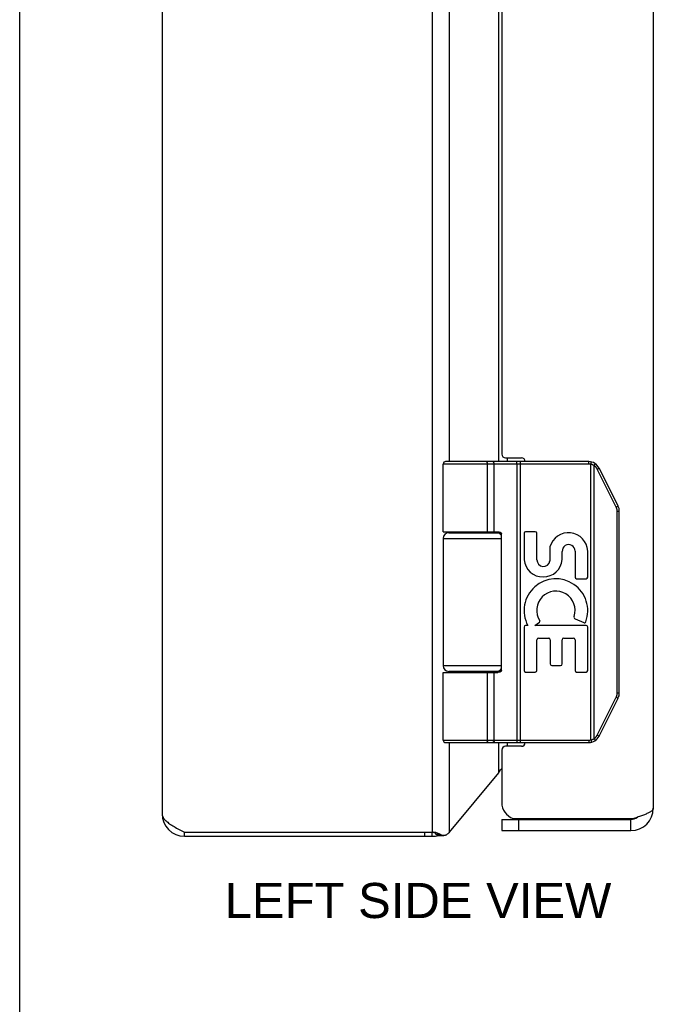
# Model space of a CAD drawing. Header units: inches. Extents: x 0 to 42.5, y 0 to 27.5.
# Tile 2 of 8: x 0 to 3.4, y 7.8 to 13. Entities that reach past the tile are written whole.
import ezdxf

# ---------------------------------------------------------------- set-up
doc = ezdxf.new("R2010")
doc.units = ezdxf.units.IN
doc.header["$LTSCALE"] = 2.3375
doc.header["$MEASUREMENT"] = 0
doc.layers.get('0').update_dxf_attribs({"linetype": 'CONTINUOUS'})
doc.layers.add('02___PRT_ALL_AXES', color=7, linetype='CONTINUOUS')
doc.layers.add('DIMENSIONS', color=7, linetype='CONTINUOUS')
doc.styles.get("Standard").update_dxf_attribs({"font": 'arial.ttf'})

msp = doc.modelspace()

# ---------------------------------------------------------------- linework, layer by layer
at = {"color": 7, "linetype": 'Continuous'}
for p, q in [((0, 0), (0, 27.5)), ((3.0406, 10.653), (2.2632, 10.653)), ((3.0406, 10.666), (2.2762, 10.666)), ((2.4937, 10.666), (2.4936, 10.666)), ((2.4938, 10.666), (2.4937, 10.666)), ((2.4939, 10.6659), (2.4938, 10.666)), ((2.5001, 10.291), (2.5001, 10.6532)), ((2.5001, 10.291), (2.5001, 10.6532)), ((2.5361, 10.291), (2.5361, 10.653)), ((2.6563, 10.6612), (2.6563, 10.6615)), ((2.6564, 10.6608), (2.6563, 10.6612)), ((2.6564, 10.6605), (2.6564, 10.6608)), ((2.6565, 10.6601), (2.6564, 10.6605)), ((2.6565, 10.6598), (2.6565, 10.6601)), ((2.6565, 10.6594), (2.6565, 10.6598)), ((2.6566, 10.659), (2.6565, 10.6594)), ((2.6566, 10.6586), (2.6566, 10.659)), ((2.6566, 10.6582), (2.6566, 10.6586)), ((2.6566, 10.6578), (2.6566, 10.6582)), ((2.6567, 10.6574), (2.6566, 10.6578)), ((2.6567, 10.657), (2.6567, 10.6574)), ((2.6567, 10.6566), (2.6567, 10.657)), ((2.6567, 10.6562), (2.6567, 10.6566)), ((2.6567, 10.6558), (2.6567, 10.6562)), ((2.6567, 10.6553), (2.6567, 10.6558)), ((2.6568, 10.6549), (2.6567, 10.6553)), ((2.6568, 10.6545), (2.6568, 10.6549)), ((2.6568, 10.654), (2.6568, 10.6545)), ((2.6568, 10.6536), (2.6568, 10.654)), ((2.6568, 10.6532), (2.6568, 10.6536)), ((2.6568, 10.6532), (2.6568, 9.1787)), ((2.676, 9.166), (2.676, 10.666)), ((3.0406, 10.653), (3.0406, 10.666)), ((3.0525, 10.6515), (3.0557, 10.6641)), ((3.0525, 9.1804), (3.0525, 10.6515)), ((3.0698, 10.6447), (3.0701, 10.645)), ((3.0698, 9.1873), (3.0698, 10.6447)), ((3.0701, 10.645), (3.0704, 10.6456)), ((3.0704, 10.6456), (3.0708, 10.6461)), ((3.0708, 10.6461), (3.0711, 10.6466)), ((3.0711, 10.6466), (3.0714, 10.6472)), ((3.0714, 10.6472), (3.0717, 10.6477)), ((3.0717, 10.6477), (3.072, 10.648)), ((3.072, 10.648), (3.0722, 10.6484)), ((3.0722, 10.6484), (3.0724, 10.6487)), ((3.0724, 10.6487), (3.0726, 10.649)), ((3.0726, 10.649), (3.0727, 10.6494)), ((3.0727, 10.6494), (3.0729, 10.6497)), ((3.0729, 10.6497), (3.0731, 10.65)), ((3.0731, 10.65), (3.0733, 10.6503)), ((3.0733, 10.6503), (3.0734, 10.6506)), ((3.0734, 10.6506), (3.0736, 10.6509)), ((3.0736, 10.6509), (3.0738, 10.6512)), ((3.0738, 10.6512), (3.0739, 10.6515)), ((3.0739, 10.6515), (3.074, 10.6518)), ((3.074, 10.6518), (3.0742, 10.652)), ((3.0742, 10.652), (3.0743, 10.6523)), ((3.0867, 10.6256), (3.0873, 10.6259)), ((3.1878, 10.4233), (3.0867, 10.6256)), ((3.0873, 10.6259), (3.088, 10.6263)), ((3.088, 10.6263), (3.0888, 10.6267)), ((3.0888, 10.6267), (3.0895, 10.6271)), ((3.0895, 10.6271), (3.0902, 10.6274)), ((3.0902, 10.6274), (3.0909, 10.6278)), ((3.0909, 10.6278), (3.0915, 10.6282)), ((3.0915, 10.6282), (3.092, 10.6284)), ((3.092, 10.6284), (3.0925, 10.6287)), ((3.0925, 10.6287), (3.0929, 10.6289)), ((3.0929, 10.6289), (3.0933, 10.6292)), ((3.0933, 10.6292), (3.0937, 10.6294)), ((3.0937, 10.6294), (3.094, 10.6295)), ((3.094, 10.6295), (3.0942, 10.6297)), ((3.0942, 10.6297), (3.0944, 10.6298)), ((3.0944, 10.6298), (3.0946, 10.63)), ((3.0946, 10.63), (3.0949, 10.6301)), ((3.0949, 10.6301), (3.095, 10.6302)), ((3.095, 10.6302), (3.0952, 10.6303)), ((3.1976, 10.4292), (3.0965, 10.6314)), ((3.1878, 10.4233), (3.1884, 10.4236)), ((3.1884, 10.4236), (3.1891, 10.424)), ((3.1891, 10.424), (3.1899, 10.4244)), ((3.1899, 10.4244), (3.1906, 10.4248)), ((3.1906, 10.4248), (3.1913, 10.4252)), ((3.1913, 10.4252), (3.192, 10.4256)), ((3.192, 10.4256), (3.1927, 10.4259)), ((3.1927, 10.4259), (3.1931, 10.4262)), ((3.1931, 10.4262), (3.1936, 10.4264)), ((3.1936, 10.4264), (3.194, 10.4267)), ((3.194, 10.4267), (3.1944, 10.4269)), ((3.1944, 10.4269), (3.1948, 10.4271)), ((3.1948, 10.4271), (3.1951, 10.4273)), ((3.1951, 10.4273), (3.1953, 10.4274)), ((3.1953, 10.4274), (3.1956, 10.4276)), ((3.1956, 10.4276), (3.1958, 10.4277)), ((3.1958, 10.4277), (3.196, 10.4278)), ((3.196, 10.4278), (3.1962, 10.428)), ((3.1962, 10.428), (3.1964, 10.4281)), ((3.193, 10.4012), (3.2042, 10.4012)), ((3.193, 9.4307), (3.193, 10.4012)), ((3.2042, 9.4307), (3.2042, 10.4012)), ((2.2632, 10.256), (2.5742, 10.256)), ((2.2932, 10.286), (2.5719, 10.286)), ((2.5742, 9.551), (2.5742, 10.281)), ((2.5742, 9.576), (2.2632, 9.576)), ((2.2632, 9.541), (2.5543, 9.541)), ((2.5719, 9.546), (2.2932, 9.546)), ((2.5001, 9.179), (2.5001, 9.541)), ((2.5001, 9.179), (2.5001, 9.541)), ((2.5361, 9.179), (2.5361, 9.541)), ((3.193, 9.4307), (3.2042, 9.4307)), ((3.0867, 9.2063), (3.1878, 9.4086)), ((3.0965, 9.2005), (3.1976, 9.4028)), ((3.1878, 9.4086), (3.1888, 9.4081)), ((3.1888, 9.4081), (3.1895, 9.4077)), ((3.1895, 9.4077), (3.1903, 9.4073)), ((3.1903, 9.4073), (3.191, 9.4069)), ((3.191, 9.4069), (3.1917, 9.4065)), ((3.1917, 9.4065), (3.1923, 9.4062)), ((3.1923, 9.4062), (3.1928, 9.4059)), ((3.1928, 9.4059), (3.1933, 9.4057)), ((3.1933, 9.4057), (3.1937, 9.4054)), ((3.1937, 9.4054), (3.1942, 9.4052)), ((3.1942, 9.4052), (3.1946, 9.4049)), ((3.1946, 9.4049), (3.1948, 9.4048)), ((3.1948, 9.4048), (3.1951, 9.4046)), ((3.1951, 9.4046), (3.1953, 9.4045)), ((3.1953, 9.4045), (3.1956, 9.4043)), ((3.1956, 9.4043), (3.1958, 9.4042)), ((3.1958, 9.4042), (3.196, 9.4041)), ((3.196, 9.4041), (3.1962, 9.404)), ((3.0867, 9.2063), (3.0876, 9.2058)), ((3.0876, 9.2058), (3.0884, 9.2054)), ((3.0884, 9.2054), (3.0891, 9.2051)), ((3.0891, 9.2051), (3.0898, 9.2047)), ((3.0898, 9.2047), (3.0905, 9.2043)), ((3.0905, 9.2043), (3.0912, 9.2039)), ((3.0912, 9.2039), (3.0917, 9.2037)), ((3.0917, 9.2037), (3.0922, 9.2034)), ((3.0922, 9.2034), (3.0925, 9.2032)), ((3.0925, 9.2032), (3.0929, 9.203)), ((3.0929, 9.203), (3.0933, 9.2027)), ((3.0933, 9.2027), (3.0937, 9.2025)), ((3.0937, 9.2025), (3.094, 9.2024)), ((3.094, 9.2024), (3.0942, 9.2022)), ((3.0942, 9.2022), (3.0944, 9.2021)), ((3.0944, 9.2021), (3.0946, 9.202)), ((3.0946, 9.202), (3.0949, 9.2018)), ((3.0949, 9.2018), (3.095, 9.2017)), ((2.2632, 9.179), (3.0406, 9.179)), ((2.2762, 9.166), (3.0406, 9.166)), ((2.4937, 9.166), (2.4936, 9.166)), ((2.4938, 9.166), (2.4937, 9.166)), ((2.4939, 9.166), (2.4938, 9.166)), ((2.494, 9.166), (2.4939, 9.166)), ((2.6565, 9.172), (2.6564, 9.1716)), ((2.6564, 9.1716), (2.6564, 9.1712)), ((2.6566, 9.1731), (2.6565, 9.1727)), ((2.6565, 9.1727), (2.6565, 9.1723)), ((2.6565, 9.1723), (2.6565, 9.172)), ((2.6567, 9.1747), (2.6566, 9.1743)), ((2.6566, 9.1743), (2.6566, 9.1739)), ((2.6566, 9.1739), (2.6566, 9.1735)), ((2.6566, 9.1735), (2.6566, 9.1731)), ((2.6568, 9.177), (2.6567, 9.1766)), ((2.6567, 9.1766), (2.6567, 9.1762)), ((2.6567, 9.1762), (2.6567, 9.1757)), ((2.6567, 9.1751), (2.6567, 9.1747)), ((2.6568, 9.1787), (2.6568, 9.1783)), ((2.6568, 9.1783), (2.6568, 9.1779)), ((2.6568, 9.1779), (2.6568, 9.1774)), ((2.6568, 9.1774), (2.6568, 9.177)), ((3.0406, 9.179), (3.0406, 9.166)), ((3.0525, 9.1804), (3.0557, 9.1678)), ((3.0698, 9.1873), (3.0702, 9.1867)), ((3.0702, 9.1867), (3.0705, 9.1862)), ((3.0705, 9.1862), (3.0709, 9.1856)), ((3.0709, 9.1856), (3.0712, 9.1851)), ((3.0712, 9.1851), (3.0715, 9.1846)), ((3.0715, 9.1846), (3.0719, 9.1841)), ((3.0719, 9.1841), (3.0721, 9.1837)), ((3.0721, 9.1837), (3.0723, 9.1834)), ((3.0723, 9.1834), (3.0725, 9.1831)), ((3.0725, 9.1831), (3.0726, 9.1827)), ((3.0726, 9.1827), (3.0728, 9.1824)), ((3.0728, 9.1824), (3.073, 9.1821)), ((3.0733, 9.1816), (3.0734, 9.1813)), ((3.0734, 9.1813), (3.0736, 9.181)), ((3.0736, 9.181), (3.0738, 9.1807)), ((3.0738, 9.1807), (3.0739, 9.1804)), ((3.0739, 9.1804), (3.074, 9.1802)), ((3.074, 9.1802), (3.0742, 9.1799)), ((2.5759, 8.756), (3.2659, 8.756)), ((2.5759, 8.756), (2.5759, 8.696)), ((2.6659, 8.756), (2.6659, 8.696)), ((3.2659, 8.696), (3.2659, 8.756)), ((0.8807, 8.666), (0.8807, 8.687)), ((0.8811, 8.666), (0.8811, 8.687)), ((2.1649, 8.666), (2.1649, 8.687)), ((2.2047, 8.666), (2.2047, 8.687)), ((2.2479, 8.6759), (2.2263, 8.6759)), ((2.2354, 8.6708), (2.266, 8.6708))]:
    msp.add_line(p, q, dxfattribs=at)
at = {"color": 3, "linetype": 'Continuous'}
for p, q in [((2.2047, 18.645), (2.2047, 8.687)), ((0.7607, 18.546), (0.7607, 8.786)), ((3.3859, 18.516), (3.3859, 8.816)), ((2.2967, 10.666), (2.2967, 16.666)), ((2.5596, 10.666), (2.5596, 16.666)), ((2.5759, 16.626), (2.5759, 10.706)), ((2.5959, 10.686), (2.6809, 10.686)), ((2.6056, 10.686), (2.6056, 10.666)), ((2.2967, 10.286), (2.2967, 10.291)), ((2.5596, 10.286), (2.5596, 10.2907)), ((2.2967, 9.541), (2.2967, 9.546)), ((2.5596, 9.5412), (2.5596, 9.546)), ((2.2967, 8.6869), (2.2967, 9.166)), ((2.5596, 9.0048), (2.5596, 9.166)), ((2.6056, 9.166), (2.6056, 9.146)), ((2.5759, 9.126), (2.5759, 8.846)), ((2.6809, 9.146), (2.5959, 9.146)), ((2.2967, 8.6869), (2.5596, 9.0048)), ((2.6363, 8.761), (3.2816, 8.761)), ((0.8807, 8.687), (2.2047, 8.687)), ((2.5759, 8.696), (3.2659, 8.696)), ((0.8807, 8.666), (2.2047, 8.666))]:
    msp.add_line(p, q, dxfattribs=at)
at = {"color": 7, "linetype": 'Continuous'}
for points in [[(2.5001, 10.6532), (2.5001, 10.6534), (2.5001, 10.6536), (2.5001, 10.6538), (2.5001, 10.654), (2.5001, 10.6543), (2.5001, 10.6545), (2.5001, 10.6547), (2.5001, 10.6549), (2.5001, 10.6551), (2.5, 10.6553), (2.5, 10.6555), (2.5, 10.6558), (2.5, 10.656), (2.4999, 10.6562), (2.4999, 10.6564), (2.4999, 10.6566), (2.4998, 10.6568), (2.4998, 10.657), (2.4998, 10.6572), (2.4997, 10.6574), (2.4997, 10.6576), (2.4997, 10.6578), (2.4996, 10.658), (2.4996, 10.6582), (2.4995, 10.6584), (2.4995, 10.6586), (2.4994, 10.6588), (2.4994, 10.659), (2.4993, 10.6592), (2.4993, 10.6594), (2.4992, 10.6596), (2.4992, 10.6598), (2.4991, 10.66), (2.4991, 10.6601), (2.499, 10.6603), (2.4989, 10.6605), (2.4989, 10.6607), (2.4988, 10.6608), (2.4987, 10.661), (2.4987, 10.6612), (2.4986, 10.6614), (2.4985, 10.6615), (2.4984, 10.6617), (2.4984, 10.6618), (2.4983, 10.662), (2.4982, 10.6622), (2.4981, 10.6623), (2.4981, 10.6625), (2.498, 10.6626), (2.4979, 10.6627), (2.4978, 10.6629), (2.4977, 10.663), (2.4977, 10.6632), (2.4976, 10.6633), (2.4975, 10.6634), (2.4974, 10.6636), (2.4973, 10.6637), (2.4972, 10.6638), (2.4971, 10.6639), (2.497, 10.664), (2.4969, 10.6641), (2.4968, 10.6643), (2.4967, 10.6644), (2.4966, 10.6645), (2.4965, 10.6646), (2.4964, 10.6647), (2.4963, 10.6648), (2.4962, 10.6648), (2.4961, 10.6649), (2.496, 10.665), (2.4959, 10.6651), (2.4958, 10.6652), (2.4957, 10.6652), (2.4956, 10.6653), (2.4955, 10.6654), (2.4954, 10.6654), (2.4953, 10.6655), (2.4952, 10.6656), (2.4951, 10.6656), (2.495, 10.6657), (2.4949, 10.6657), (2.4948, 10.6657), (2.4947, 10.6658), (2.4946, 10.6658), (2.4945, 10.6658), (2.4944, 10.6659), (2.4942, 10.6659), (2.4941, 10.6659), (2.494, 10.6659), (2.4939, 10.6659)], [(2.5001, 10.6532), (2.5001, 10.6534), (2.5001, 10.6536), (2.5001, 10.6538), (2.5001, 10.654), (2.5001, 10.6543), (2.5001, 10.6545), (2.5001, 10.6547), (2.5, 10.6549), (2.5, 10.6551), (2.5, 10.6553), (2.5, 10.6555), (2.5, 10.6558), (2.4999, 10.656), (2.4999, 10.6562), (2.4999, 10.6564), (2.4998, 10.6566), (2.4998, 10.6568), (2.4998, 10.657), (2.4997, 10.6572), (2.4997, 10.6574), (2.4997, 10.6576), (2.4996, 10.6578), (2.4996, 10.658), (2.4995, 10.6582), (2.4995, 10.6584), (2.4995, 10.6586), (2.4994, 10.6588), (2.4994, 10.659), (2.4993, 10.6592), (2.4993, 10.6594), (2.4992, 10.6596), (2.4991, 10.6598), (2.4991, 10.66), (2.499, 10.6601), (2.499, 10.6603), (2.4989, 10.6605), (2.4988, 10.6607), (2.4988, 10.6608), (2.4987, 10.661), (2.4986, 10.6612), (2.4986, 10.6614), (2.4985, 10.6615), (2.4984, 10.6617), (2.4983, 10.6618), (2.4983, 10.662), (2.4982, 10.6622), (2.4981, 10.6623), (2.498, 10.6625), (2.498, 10.6626), (2.4979, 10.6627), (2.4978, 10.6629), (2.4977, 10.663), (2.4976, 10.6632), (2.4975, 10.6633), (2.4974, 10.6634), (2.4974, 10.6636), (2.4973, 10.6637), (2.4972, 10.6638), (2.4971, 10.6639), (2.497, 10.664), (2.4969, 10.6641), (2.4968, 10.6643), (2.4967, 10.6644), (2.4966, 10.6645), (2.4965, 10.6646), (2.4964, 10.6647), (2.4963, 10.6648), (2.4962, 10.6648), (2.4961, 10.6649), (2.496, 10.665), (2.4959, 10.6651), (2.4958, 10.6652), (2.4957, 10.6652), (2.4956, 10.6653), (2.4955, 10.6654), (2.4954, 10.6654), (2.4953, 10.6655), (2.4952, 10.6656), (2.4951, 10.6656), (2.495, 10.6657), (2.4949, 10.6657), (2.4948, 10.6657), (2.4946, 10.6658), (2.4945, 10.6658), (2.4944, 10.6658), (2.4943, 10.6659), (2.4942, 10.6659), (2.4941, 10.6659), (2.494, 10.6659)], [(2.5361, 10.653), (2.5361, 10.6532), (2.5361, 10.6534), (2.5361, 10.6536), (2.5361, 10.6538), (2.5361, 10.654), (2.5361, 10.6543), (2.536, 10.6545), (2.536, 10.6547), (2.536, 10.6549), (2.536, 10.6551), (2.5359, 10.6553), (2.5359, 10.6555), (2.5359, 10.6558), (2.5358, 10.656), (2.5358, 10.6562), (2.5358, 10.6564), (2.5357, 10.6566), (2.5357, 10.6568), (2.5356, 10.657), (2.5356, 10.6572), (2.5355, 10.6574), (2.5354, 10.6576), (2.5354, 10.6578), (2.5353, 10.658), (2.5353, 10.6582), (2.5352, 10.6584), (2.5351, 10.6586), (2.535, 10.6588), (2.535, 10.659), (2.5349, 10.6592), (2.5348, 10.6594), (2.5347, 10.6596), (2.5346, 10.6598), (2.5346, 10.66), (2.5345, 10.6601), (2.5344, 10.6603), (2.5343, 10.6605), (2.5342, 10.6607), (2.5341, 10.6608), (2.534, 10.661), (2.5339, 10.6612), (2.5338, 10.6614), (2.5337, 10.6615), (2.5336, 10.6617), (2.5334, 10.6618), (2.5333, 10.662), (2.5332, 10.6622), (2.5331, 10.6623), (2.533, 10.6625), (2.5329, 10.6626), (2.5327, 10.6627), (2.5326, 10.6629), (2.5325, 10.663), (2.5324, 10.6632), (2.5322, 10.6633), (2.5321, 10.6634), (2.532, 10.6636), (2.5318, 10.6637), (2.5317, 10.6638), (2.5316, 10.6639), (2.5314, 10.664), (2.5313, 10.6641), (2.5311, 10.6643), (2.531, 10.6644), (2.5308, 10.6645), (2.5307, 10.6646), (2.5306, 10.6647), (2.5304, 10.6648), (2.5303, 10.6648), (2.5301, 10.6649), (2.53, 10.665), (2.5298, 10.6651), (2.5296, 10.6652), (2.5295, 10.6652), (2.5293, 10.6653), (2.5292, 10.6654), (2.529, 10.6654), (2.5289, 10.6655), (2.5287, 10.6656), (2.5285, 10.6656), (2.5284, 10.6657), (2.5282, 10.6657), (2.5281, 10.6657), (2.5279, 10.6658), (2.5277, 10.6658), (2.5276, 10.6658), (2.5274, 10.6659), (2.5272, 10.6659), (2.5271, 10.6659), (2.5269, 10.6659), (2.5268, 10.6659), (2.5266, 10.666), (2.5264, 10.666), (2.5263, 10.666)], [(2.6563, 10.6615), (2.6563, 10.6617), (2.6562, 10.6618), (2.6562, 10.662), (2.6562, 10.6622), (2.6562, 10.6623), (2.6561, 10.6625), (2.6561, 10.6626), (2.6561, 10.6627), (2.6561, 10.6629), (2.656, 10.663), (2.656, 10.6632), (2.656, 10.6633), (2.656, 10.6634), (2.6559, 10.6636), (2.6559, 10.6637), (2.6559, 10.6638), (2.6559, 10.6639), (2.6558, 10.664), (2.6558, 10.6641), (2.6558, 10.6643), (2.6557, 10.6644), (2.6557, 10.6645), (2.6557, 10.6646), (2.6557, 10.6647), (2.6556, 10.6648), (2.6556, 10.6648), (2.6556, 10.6649), (2.6555, 10.665), (2.6555, 10.6651), (2.6555, 10.6652), (2.6554, 10.6652), (2.6554, 10.6653), (2.6554, 10.6654), (2.6553, 10.6654), (2.6553, 10.6655), (2.6553, 10.6656), (2.6552, 10.6656), (2.6552, 10.6657), (2.6552, 10.6657), (2.6551, 10.6657), (2.6551, 10.6658), (2.6551, 10.6658), (2.6551, 10.6658), (2.655, 10.6659), (2.655, 10.6659), (2.655, 10.6659), (2.6549, 10.6659), (2.6549, 10.6659), (2.6549, 10.666), (2.6548, 10.666), (2.6548, 10.666)], [(3.0698, 10.6447), (3.0693, 10.645), (3.0688, 10.6452), (3.0683, 10.6455), (3.0678, 10.6458), (3.0673, 10.6461), (3.0668, 10.6464), (3.0663, 10.6466), (3.0657, 10.6469), (3.0652, 10.6471), (3.0647, 10.6474), (3.0641, 10.6476), (3.0636, 10.6479), (3.0631, 10.6481), (3.0625, 10.6483), (3.062, 10.6486), (3.0615, 10.6488), (3.0609, 10.649), (3.0604, 10.6492), (3.0598, 10.6494), (3.0593, 10.6496), (3.0587, 10.6498), (3.0582, 10.65), (3.0576, 10.6501), (3.057, 10.6503), (3.0565, 10.6505), (3.0559, 10.6506), (3.0554, 10.6508), (3.0548, 10.651), (3.0542, 10.6511), (3.0537, 10.6512), (3.0531, 10.6514), (3.0525, 10.6515)], [(3.0867, 10.6256), (3.0864, 10.6261), (3.0862, 10.6265), (3.0859, 10.627), (3.0857, 10.6275), (3.0854, 10.628), (3.0852, 10.6284), (3.0849, 10.6289), (3.0846, 10.6293), (3.0843, 10.6298), (3.084, 10.6302), (3.0837, 10.6307), (3.0834, 10.6311), (3.0831, 10.6316), (3.0828, 10.632), (3.0825, 10.6325), (3.0822, 10.6329), (3.0819, 10.6333), (3.0816, 10.6337), (3.0812, 10.6342), (3.0809, 10.6346), (3.0806, 10.635), (3.0802, 10.6354), (3.0799, 10.6358), (3.0795, 10.6362), (3.0792, 10.6366), (3.0788, 10.637), (3.0784, 10.6374), (3.0781, 10.6378), (3.0777, 10.6382), (3.0773, 10.6386), (3.0769, 10.6389), (3.0765, 10.6393), (3.0762, 10.6397), (3.0758, 10.64), (3.0754, 10.6404), (3.075, 10.6407), (3.0746, 10.6411), (3.0741, 10.6414), (3.0737, 10.6418), (3.0733, 10.6421), (3.0729, 10.6425), (3.0725, 10.6428), (3.072, 10.6431), (3.0716, 10.6434), (3.0712, 10.6437), (3.0707, 10.6441), (3.0703, 10.6444), (3.0698, 10.6447)], [(3.0743, 10.6523), (3.0744, 10.6524), (3.0744, 10.6525), (3.0745, 10.6527), (3.0745, 10.6528), (3.0746, 10.6529), (3.0747, 10.653), (3.0747, 10.6531), (3.0748, 10.6532), (3.0748, 10.6534), (3.0748, 10.6535), (3.0749, 10.6536), (3.0749, 10.6537), (3.075, 10.6538), (3.075, 10.6539), (3.075, 10.654), (3.0751, 10.654), (3.0751, 10.6541), (3.0751, 10.6542), (3.0752, 10.6543), (3.0752, 10.6544), (3.0752, 10.6545), (3.0752, 10.6545), (3.0753, 10.6546), (3.0753, 10.6547), (3.0753, 10.6548), (3.0753, 10.6548), (3.0753, 10.6549), (3.0753, 10.6549), (3.0753, 10.655), (3.0754, 10.655), (3.0754, 10.6551), (3.0754, 10.6551), (3.0754, 10.6552), (3.0754, 10.6552), (3.0754, 10.6553), (3.0753, 10.6553), (3.0753, 10.6553), (3.0753, 10.6554), (3.0753, 10.6554), (3.0753, 10.6554), (3.0753, 10.6554), (3.0753, 10.6555), (3.0753, 10.6555)], [(3.0952, 10.6303), (3.0953, 10.6304), (3.0954, 10.6304), (3.0955, 10.6305), (3.0956, 10.6306), (3.0956, 10.6306), (3.0957, 10.6307), (3.0958, 10.6307), (3.0958, 10.6308), (3.0959, 10.6308), (3.096, 10.6308), (3.096, 10.6309), (3.0961, 10.6309), (3.0961, 10.631), (3.0962, 10.631), (3.0962, 10.631), (3.0963, 10.6311), (3.0963, 10.6311), (3.0963, 10.6311), (3.0964, 10.6312), (3.0964, 10.6312), (3.0964, 10.6312), (3.0964, 10.6313), (3.0965, 10.6313), (3.0965, 10.6313), (3.0965, 10.6313), (3.0965, 10.6313), (3.0965, 10.6314), (3.0965, 10.6314), (3.0965, 10.6314), (3.0965, 10.6314)], [(3.193, 10.4012), (3.193, 10.4018), (3.193, 10.4023), (3.193, 10.4028), (3.193, 10.4034), (3.193, 10.4039), (3.1929, 10.4045), (3.1929, 10.405), (3.1928, 10.4056), (3.1928, 10.4061), (3.1927, 10.4067), (3.1927, 10.4072), (3.1926, 10.4077), (3.1925, 10.4083), (3.1924, 10.4088), (3.1924, 10.4094), (3.1923, 10.4099), (3.1922, 10.4104), (3.1921, 10.411), (3.1919, 10.4115), (3.1918, 10.412), (3.1917, 10.4126), (3.1916, 10.4131), (3.1914, 10.4136), (3.1913, 10.4142), (3.1912, 10.4147), (3.191, 10.4152), (3.1908, 10.4157), (3.1907, 10.4163), (3.1905, 10.4168), (3.1903, 10.4173), (3.1902, 10.4178), (3.19, 10.4183), (3.1898, 10.4188), (3.1896, 10.4193), (3.1894, 10.4199), (3.1892, 10.4204), (3.189, 10.4209), (3.1887, 10.4214), (3.1885, 10.4219), (3.1883, 10.4224), (3.188, 10.4229), (3.1878, 10.4233)], [(3.1964, 10.4281), (3.1964, 10.4281), (3.1965, 10.4282), (3.1966, 10.4282), (3.1967, 10.4283), (3.1968, 10.4284), (3.1968, 10.4284), (3.1969, 10.4285), (3.197, 10.4285), (3.197, 10.4285), (3.1971, 10.4286), (3.1972, 10.4286), (3.1972, 10.4287), (3.1973, 10.4287), (3.1973, 10.4288), (3.1974, 10.4288), (3.1974, 10.4288), (3.1974, 10.4289), (3.1975, 10.4289), (3.1975, 10.4289), (3.1975, 10.429), (3.1976, 10.429), (3.1976, 10.429), (3.1976, 10.429), (3.1976, 10.4291), (3.1976, 10.4291), (3.1976, 10.4291), (3.1976, 10.4291), (3.1976, 10.4291), (3.1976, 10.4291), (3.1976, 10.4292)], [(2.2632, 10.291), (2.5543, 10.291), (2.5549, 10.2909), (2.5556, 10.2909), (2.5563, 10.2909), (2.5569, 10.2909), (2.5576, 10.2909), (2.5582, 10.2908), (2.5588, 10.2908), (2.5593, 10.2907), (2.5599, 10.2907), (2.5604, 10.2906), (2.5609, 10.2905), (2.5614, 10.2905), (2.5619, 10.2904), (2.5624, 10.2903), (2.5628, 10.2902), (2.5632, 10.2901), (2.5636, 10.2901), (2.564, 10.29), (2.5644, 10.2899), (2.5648, 10.2898), (2.5651, 10.2897), (2.5655, 10.2896), (2.5658, 10.2895), (2.5661, 10.2894), (2.5664, 10.2893), (2.5667, 10.2891), (2.567, 10.289), (2.5673, 10.2889), (2.5676, 10.2888), (2.5679, 10.2887), (2.5681, 10.2886), (2.5684, 10.2885), (2.5686, 10.2883), (2.5688, 10.2882), (2.5691, 10.2881), (2.5693, 10.288), (2.5695, 10.2879), (2.5697, 10.2877), (2.5699, 10.2876), (2.5701, 10.2875), (2.5703, 10.2874), (2.5704, 10.2872), (2.5706, 10.2871), (2.5708, 10.287), (2.5709, 10.2869), (2.5711, 10.2868), (2.5712, 10.2866), (2.5714, 10.2865), (2.5715, 10.2864), (2.5716, 10.2863), (2.5718, 10.2861), (2.5719, 10.286), (2.572, 10.2859), (2.5721, 10.2858), (2.5722, 10.2857), (2.5723, 10.2855), (2.5724, 10.2854), (2.5725, 10.2853), (2.5726, 10.2852), (2.5727, 10.2851), (2.5728, 10.2849), (2.5729, 10.2848), (2.573, 10.2847), (2.5731, 10.2846), (2.5731, 10.2845), (2.5732, 10.2844), (2.5733, 10.2842), (2.5733, 10.2841), (2.5734, 10.284), (2.5735, 10.2839), (2.5735, 10.2838), (2.5736, 10.2837), (2.5736, 10.2836), (2.5737, 10.2834), (2.5737, 10.2833), (2.5737, 10.2832), (2.5738, 10.2831), (2.5738, 10.283), (2.5739, 10.2829), (2.5739, 10.2828), (2.5739, 10.2827), (2.574, 10.2826), (2.574, 10.2825), (2.574, 10.2824), (2.574, 10.2822), (2.5741, 10.2821), (2.5741, 10.282), (2.5741, 10.2819), (2.5741, 10.2818), (2.5741, 10.2817), (2.5741, 10.2816), (2.5742, 10.2815), (2.5742, 10.2814), (2.5742, 10.2813), (2.5742, 10.2812), (2.5742, 10.2811), (2.5742, 10.281)], [(2.5742, 9.551), (2.5742, 9.5509), (2.5742, 9.5507), (2.5742, 9.5506), (2.5742, 9.5505), (2.5742, 9.5504), (2.5741, 9.5503), (2.5741, 9.5502), (2.5741, 9.5501), (2.5741, 9.55), (2.5741, 9.5499), (2.5741, 9.5498), (2.574, 9.5497), (2.574, 9.5496), (2.574, 9.5495), (2.574, 9.5494), (2.5739, 9.5492), (2.5739, 9.5491), (2.5739, 9.549), (2.5738, 9.5489), (2.5738, 9.5488), (2.5737, 9.5487), (2.5737, 9.5486), (2.5737, 9.5485), (2.5736, 9.5484), (2.5736, 9.5482), (2.5735, 9.5481), (2.5735, 9.548), (2.5734, 9.5479), (2.5733, 9.5478), (2.5733, 9.5477), (2.5732, 9.5476), (2.5731, 9.5474), (2.5731, 9.5473), (2.573, 9.5472), (2.5729, 9.5471), (2.5728, 9.547), (2.5727, 9.5469), (2.5726, 9.5467), (2.5725, 9.5466), (2.5724, 9.5465), (2.5723, 9.5464), (2.5722, 9.5463), (2.5721, 9.5461), (2.572, 9.546), (2.5719, 9.5459), (2.5718, 9.5458), (2.5716, 9.5457), (2.5715, 9.5455), (2.5714, 9.5454), (2.5712, 9.5453), (2.5711, 9.5452), (2.5709, 9.545), (2.5708, 9.5449), (2.5706, 9.5448), (2.5704, 9.5447), (2.5703, 9.5446), (2.5701, 9.5444), (2.5699, 9.5443), (2.5697, 9.5442), (2.5695, 9.5441), (2.5693, 9.5439), (2.5691, 9.5438), (2.5688, 9.5437), (2.5686, 9.5436), (2.5684, 9.5435), (2.5681, 9.5433), (2.5679, 9.5432), (2.5676, 9.5431), (2.5673, 9.543), (2.567, 9.5429), (2.5667, 9.5428), (2.5664, 9.5427), (2.5661, 9.5426), (2.5658, 9.5425), (2.5655, 9.5424), (2.5651, 9.5422), (2.5648, 9.5422), (2.5644, 9.5421), (2.564, 9.542), (2.5636, 9.5419), (2.5632, 9.5418), (2.5628, 9.5417), (2.5624, 9.5416), (2.5619, 9.5415), (2.5614, 9.5415), (2.5609, 9.5414), (2.5604, 9.5413), (2.5599, 9.5413), (2.5593, 9.5412), (2.5588, 9.5412), (2.5582, 9.5411), (2.5576, 9.5411), (2.5569, 9.541), (2.5563, 9.541), (2.5556, 9.541), (2.5549, 9.541), (2.5543, 9.541)], [(3.1878, 9.4086), (3.188, 9.4091), (3.1883, 9.4096), (3.1885, 9.4101), (3.1887, 9.4106), (3.189, 9.4111), (3.1892, 9.4116), (3.1894, 9.4121), (3.1896, 9.4126), (3.1898, 9.4131), (3.19, 9.4136), (3.1902, 9.4141), (3.1903, 9.4146), (3.1905, 9.4151), (3.1907, 9.4157), (3.1908, 9.4162), (3.191, 9.4167), (3.1912, 9.4172), (3.1913, 9.4178), (3.1914, 9.4183), (3.1916, 9.4188), (3.1917, 9.4193), (3.1918, 9.4199), (3.1919, 9.4204), (3.1921, 9.4209), (3.1922, 9.4215), (3.1923, 9.422), (3.1924, 9.4226), (3.1924, 9.4231), (3.1925, 9.4236), (3.1926, 9.4242), (3.1927, 9.4247), (3.1927, 9.4253), (3.1928, 9.4258), (3.1928, 9.4263), (3.1929, 9.4269), (3.1929, 9.4274), (3.193, 9.428), (3.193, 9.4285), (3.193, 9.4291), (3.193, 9.4296), (3.193, 9.4302), (3.193, 9.4307)], [(3.1962, 9.404), (3.1964, 9.4038), (3.1964, 9.4038), (3.1965, 9.4037), (3.1966, 9.4037), (3.1967, 9.4036), (3.1968, 9.4036), (3.1968, 9.4035), (3.1969, 9.4035), (3.197, 9.4034), (3.197, 9.4034), (3.1971, 9.4033), (3.1972, 9.4033), (3.1972, 9.4032), (3.1973, 9.4032), (3.1973, 9.4032), (3.1974, 9.4031), (3.1974, 9.4031), (3.1974, 9.4031), (3.1975, 9.403), (3.1975, 9.403), (3.1975, 9.403), (3.1976, 9.4029), (3.1976, 9.4029), (3.1976, 9.4029), (3.1976, 9.4029), (3.1976, 9.4028), (3.1976, 9.4028), (3.1976, 9.4028), (3.1976, 9.4028), (3.1976, 9.4028), (3.1976, 9.4028)], [(3.0698, 9.1873), (3.0703, 9.1876), (3.0707, 9.1879), (3.0712, 9.1882), (3.0716, 9.1885), (3.072, 9.1888), (3.0725, 9.1891), (3.0729, 9.1895), (3.0733, 9.1898), (3.0737, 9.1901), (3.0741, 9.1905), (3.0746, 9.1908), (3.075, 9.1912), (3.0754, 9.1915), (3.0758, 9.1919), (3.0762, 9.1922), (3.0765, 9.1926), (3.0769, 9.193), (3.0773, 9.1934), (3.0777, 9.1937), (3.0781, 9.1941), (3.0784, 9.1945), (3.0788, 9.1949), (3.0792, 9.1953), (3.0795, 9.1957), (3.0799, 9.1961), (3.0802, 9.1965), (3.0806, 9.1969), (3.0809, 9.1973), (3.0812, 9.1978), (3.0816, 9.1982), (3.0819, 9.1986), (3.0822, 9.199), (3.0825, 9.1995), (3.0828, 9.1999), (3.0831, 9.2003), (3.0834, 9.2008), (3.0837, 9.2012), (3.084, 9.2017), (3.0843, 9.2021), (3.0846, 9.2026), (3.0849, 9.203), (3.0852, 9.2035), (3.0854, 9.204), (3.0857, 9.2044), (3.0859, 9.2049), (3.0862, 9.2054), (3.0864, 9.2058), (3.0867, 9.2063)], [(3.095, 9.2017), (3.0952, 9.2016), (3.0953, 9.2015), (3.0954, 9.2015), (3.0955, 9.2014), (3.0956, 9.2014), (3.0956, 9.2013), (3.0957, 9.2013), (3.0958, 9.2012), (3.0958, 9.2012), (3.0959, 9.2011), (3.096, 9.2011), (3.096, 9.201), (3.0961, 9.201), (3.0961, 9.2009), (3.0962, 9.2009), (3.0962, 9.2009), (3.0963, 9.2008), (3.0963, 9.2008), (3.0963, 9.2008), (3.0964, 9.2007), (3.0964, 9.2007), (3.0964, 9.2007), (3.0964, 9.2007), (3.0965, 9.2006), (3.0965, 9.2006), (3.0965, 9.2006), (3.0965, 9.2006), (3.0965, 9.2006), (3.0965, 9.2005), (3.0965, 9.2005), (3.0965, 9.2005)], [(2.5001, 9.179), (2.5001, 9.1787), (2.5001, 9.1785), (2.5001, 9.1783), (2.5001, 9.1781), (2.5001, 9.1779), (2.5001, 9.1777), (2.5001, 9.1774), (2.5001, 9.1772), (2.5, 9.177), (2.5, 9.1768), (2.5, 9.1766), (2.5, 9.1764), (2.5, 9.1762), (2.4999, 9.1759), (2.4999, 9.1757), (2.4999, 9.1755), (2.4998, 9.1753), (2.4998, 9.1751), (2.4998, 9.1749), (2.4997, 9.1747), (2.4997, 9.1745), (2.4997, 9.1743), (2.4996, 9.1741), (2.4996, 9.1739), (2.4995, 9.1737), (2.4995, 9.1735), (2.4995, 9.1733), (2.4994, 9.1731), (2.4994, 9.1729), (2.4993, 9.1727), (2.4993, 9.1725), (2.4992, 9.1723), (2.4991, 9.1721), (2.4991, 9.172), (2.499, 9.1718), (2.499, 9.1716), (2.4989, 9.1714), (2.4988, 9.1712), (2.4988, 9.1711), (2.4987, 9.1709), (2.4986, 9.1707), (2.4986, 9.1706), (2.4985, 9.1704), (2.4984, 9.1702), (2.4983, 9.1701), (2.4983, 9.1699), (2.4982, 9.1698), (2.4981, 9.1696), (2.498, 9.1695), (2.498, 9.1693), (2.4979, 9.1692), (2.4978, 9.169), (2.4977, 9.1689), (2.4976, 9.1688), (2.4975, 9.1686), (2.4974, 9.1685), (2.4974, 9.1684), (2.4973, 9.1682), (2.4972, 9.1681), (2.4971, 9.168), (2.497, 9.1679), (2.4969, 9.1678), (2.4968, 9.1677), (2.4967, 9.1676), (2.4966, 9.1675), (2.4965, 9.1674), (2.4964, 9.1673), (2.4963, 9.1672), (2.4962, 9.1671), (2.4961, 9.167), (2.496, 9.1669), (2.4959, 9.1668), (2.4958, 9.1668), (2.4957, 9.1667), (2.4956, 9.1666), (2.4955, 9.1665), (2.4954, 9.1665), (2.4953, 9.1664), (2.4952, 9.1664), (2.4951, 9.1663), (2.495, 9.1663), (2.4949, 9.1662), (2.4948, 9.1662), (2.4946, 9.1661), (2.4945, 9.1661), (2.4944, 9.1661), (2.4943, 9.166), (2.4942, 9.166), (2.4941, 9.166), (2.494, 9.166)], [(2.5001, 9.179), (2.5001, 9.1787), (2.5001, 9.1785), (2.5001, 9.1783), (2.5001, 9.1781), (2.5001, 9.1779), (2.5001, 9.1777), (2.5001, 9.1774), (2.5001, 9.1772), (2.5001, 9.177), (2.5001, 9.1768), (2.5, 9.1766), (2.5, 9.1764), (2.5, 9.1762), (2.5, 9.1759), (2.4999, 9.1757), (2.4999, 9.1755), (2.4999, 9.1753), (2.4998, 9.1751), (2.4998, 9.1749), (2.4998, 9.1747), (2.4997, 9.1745), (2.4997, 9.1743), (2.4997, 9.1741), (2.4996, 9.1739), (2.4996, 9.1737), (2.4995, 9.1735), (2.4995, 9.1733), (2.4994, 9.1731), (2.4994, 9.1729), (2.4993, 9.1727), (2.4993, 9.1725), (2.4992, 9.1723), (2.4992, 9.1721), (2.4991, 9.172), (2.4991, 9.1718), (2.499, 9.1716), (2.4989, 9.1714), (2.4989, 9.1712), (2.4988, 9.1711), (2.4987, 9.1709), (2.4987, 9.1707), (2.4986, 9.1706), (2.4985, 9.1704), (2.4984, 9.1702), (2.4984, 9.1701), (2.4983, 9.1699), (2.4982, 9.1698), (2.4981, 9.1696), (2.4981, 9.1695), (2.498, 9.1693), (2.4979, 9.1692), (2.4978, 9.169), (2.4977, 9.1689), (2.4977, 9.1688), (2.4976, 9.1686), (2.4975, 9.1685), (2.4974, 9.1684), (2.4973, 9.1682), (2.4972, 9.1681), (2.4971, 9.168), (2.497, 9.1679), (2.4969, 9.1678), (2.4968, 9.1677), (2.4967, 9.1676), (2.4966, 9.1675), (2.4965, 9.1674), (2.4964, 9.1673), (2.4963, 9.1672), (2.4962, 9.1671), (2.4961, 9.167), (2.496, 9.1669), (2.4959, 9.1668), (2.4958, 9.1668), (2.4957, 9.1667), (2.4956, 9.1666), (2.4955, 9.1665), (2.4954, 9.1665), (2.4953, 9.1664), (2.4952, 9.1664), (2.4951, 9.1663), (2.495, 9.1663), (2.4949, 9.1662), (2.4948, 9.1662), (2.4947, 9.1661), (2.4946, 9.1661), (2.4945, 9.1661), (2.4944, 9.166), (2.4942, 9.166), (2.4941, 9.166), (2.494, 9.166)], [(2.5361, 9.179), (2.5361, 9.1787), (2.5361, 9.1785), (2.5361, 9.1783), (2.5361, 9.1781), (2.5361, 9.1779), (2.5361, 9.1777), (2.536, 9.1774), (2.536, 9.1772), (2.536, 9.177), (2.536, 9.1768), (2.5359, 9.1766), (2.5359, 9.1764), (2.5359, 9.1762), (2.5358, 9.1759), (2.5358, 9.1757), (2.5358, 9.1755), (2.5357, 9.1753), (2.5357, 9.1751), (2.5356, 9.1749), (2.5356, 9.1747), (2.5355, 9.1745), (2.5354, 9.1743), (2.5354, 9.1741), (2.5353, 9.1739), (2.5353, 9.1737), (2.5352, 9.1735), (2.5351, 9.1733), (2.535, 9.1731), (2.535, 9.1729), (2.5349, 9.1727), (2.5348, 9.1725), (2.5347, 9.1723), (2.5346, 9.1721), (2.5346, 9.172), (2.5345, 9.1718), (2.5344, 9.1716), (2.5343, 9.1714), (2.5342, 9.1712), (2.5341, 9.1711), (2.534, 9.1709), (2.5339, 9.1707), (2.5338, 9.1706), (2.5337, 9.1704), (2.5336, 9.1702), (2.5334, 9.1701), (2.5333, 9.1699), (2.5332, 9.1698), (2.5331, 9.1696), (2.533, 9.1695), (2.5329, 9.1693), (2.5327, 9.1692), (2.5326, 9.169), (2.5325, 9.1689), (2.5324, 9.1688), (2.5322, 9.1686), (2.5321, 9.1685), (2.532, 9.1684), (2.5318, 9.1682), (2.5317, 9.1681), (2.5316, 9.168), (2.5314, 9.1679), (2.5313, 9.1678), (2.5311, 9.1677), (2.531, 9.1676), (2.5308, 9.1675), (2.5307, 9.1674), (2.5306, 9.1673), (2.5304, 9.1672), (2.5303, 9.1671), (2.5301, 9.167), (2.53, 9.1669), (2.5298, 9.1668), (2.5296, 9.1668), (2.5295, 9.1667), (2.5293, 9.1666), (2.5292, 9.1665), (2.529, 9.1665), (2.5289, 9.1664), (2.5287, 9.1664), (2.5285, 9.1663), (2.5284, 9.1663), (2.5282, 9.1662), (2.5281, 9.1662), (2.5279, 9.1661), (2.5277, 9.1661), (2.5276, 9.1661), (2.5274, 9.166), (2.5272, 9.166), (2.5271, 9.166), (2.5269, 9.166), (2.5268, 9.166), (2.5266, 9.166), (2.5264, 9.166), (2.5263, 9.166)], [(2.6563, 9.1707), (2.6563, 9.1704), (2.6563, 9.1702), (2.6562, 9.1701), (2.6562, 9.1699), (2.6562, 9.1698), (2.6562, 9.1696), (2.6561, 9.1695), (2.6561, 9.1693), (2.6561, 9.1692), (2.6561, 9.169), (2.656, 9.1689), (2.656, 9.1688), (2.656, 9.1686), (2.656, 9.1685), (2.6559, 9.1684), (2.6559, 9.1682), (2.6559, 9.1681), (2.6559, 9.168), (2.6558, 9.1679), (2.6558, 9.1678), (2.6558, 9.1677), (2.6557, 9.1676), (2.6557, 9.1675), (2.6557, 9.1674), (2.6557, 9.1673), (2.6556, 9.1672), (2.6556, 9.1671), (2.6556, 9.167), (2.6555, 9.1669), (2.6555, 9.1668), (2.6555, 9.1668), (2.6554, 9.1667), (2.6554, 9.1666), (2.6554, 9.1665), (2.6553, 9.1665), (2.6553, 9.1664), (2.6553, 9.1664), (2.6552, 9.1663), (2.6552, 9.1663), (2.6552, 9.1662), (2.6551, 9.1662), (2.6551, 9.1661), (2.6551, 9.1661), (2.6551, 9.1661), (2.655, 9.166), (2.655, 9.166), (2.655, 9.166), (2.6549, 9.166), (2.6549, 9.166), (2.6549, 9.166), (2.6548, 9.166), (2.6548, 9.166)], [(2.6564, 9.1712), (2.6564, 9.1709), (2.6563, 9.1707)], [(2.6567, 9.1757), (2.6567, 9.1753), (2.6567, 9.1751)], [(3.0525, 9.1804), (3.0531, 9.1805), (3.0537, 9.1807), (3.0542, 9.1808), (3.0548, 9.181), (3.0554, 9.1811), (3.0559, 9.1813), (3.0565, 9.1814), (3.057, 9.1816), (3.0576, 9.1818), (3.0582, 9.182), (3.0587, 9.1821), (3.0593, 9.1823), (3.0598, 9.1825), (3.0604, 9.1827), (3.0609, 9.1829), (3.0615, 9.1831), (3.062, 9.1834), (3.0625, 9.1836), (3.0631, 9.1838), (3.0636, 9.184), (3.0641, 9.1843), (3.0647, 9.1845), (3.0652, 9.1848), (3.0657, 9.185), (3.0663, 9.1853), (3.0668, 9.1856), (3.0673, 9.1858), (3.0678, 9.1861), (3.0683, 9.1864), (3.0688, 9.1867), (3.0693, 9.187), (3.0698, 9.1873)], [(3.073, 9.1821), (3.0732, 9.1818), (3.0733, 9.1816)], [(3.0742, 9.1799), (3.0743, 9.1796), (3.0744, 9.1795), (3.0744, 9.1794), (3.0745, 9.1793), (3.0745, 9.1791), (3.0746, 9.179), (3.0747, 9.1789), (3.0747, 9.1788), (3.0748, 9.1787), (3.0748, 9.1786), (3.0748, 9.1785), (3.0749, 9.1784), (3.0749, 9.1783), (3.075, 9.1782), (3.075, 9.1781), (3.075, 9.178), (3.0751, 9.1779), (3.0751, 9.1778), (3.0751, 9.1777), (3.0752, 9.1776), (3.0752, 9.1775), (3.0752, 9.1775), (3.0752, 9.1774), (3.0753, 9.1773), (3.0753, 9.1772), (3.0753, 9.1772), (3.0753, 9.1771), (3.0753, 9.177), (3.0753, 9.177), (3.0753, 9.1769), (3.0754, 9.1769), (3.0754, 9.1768), (3.0754, 9.1768), (3.0754, 9.1767), (3.0754, 9.1767), (3.0754, 9.1766), (3.0753, 9.1766), (3.0753, 9.1766), (3.0753, 9.1765), (3.0753, 9.1765), (3.0753, 9.1765), (3.0753, 9.1765), (3.0753, 9.1765), (3.0753, 9.1764)], [(2.2263, 8.6759), (2.2246, 8.6778), (2.2229, 8.6795), (2.2212, 8.6811), (2.2194, 8.6824), (2.2176, 8.6835), (2.2157, 8.6845), (2.2139, 8.6853), (2.2121, 8.6859), (2.2102, 8.6864), (2.2084, 8.6867), (2.2066, 8.6869), (2.2047, 8.687)], [(2.2263, 8.6759), (2.2273, 8.6748), (2.2283, 8.6738), (2.2293, 8.673), (2.2303, 8.6723), (2.2314, 8.6718), (2.2324, 8.6714), (2.2333, 8.6711), (2.2343, 8.6709), (2.2352, 8.6708), (2.2354, 8.6708)]]:
    msp.add_lwpolyline(points, dxfattribs=at)
at = {"color": 3, "linetype": 'Continuous'}
for points in [[(2.5596, 9.0048), (2.5606, 9.0065), (2.5617, 9.0082), (2.5628, 9.0099), (2.5639, 9.0116), (2.565, 9.0134), (2.5662, 9.0151)], [(2.5662, 9.0151), (2.5695, 9.0199), (2.5731, 9.0246), (2.5759, 9.0284)], [(0.7607, 8.786), (0.7609, 8.7822), (0.7616, 8.7783), (0.7627, 8.7745), (0.7642, 8.7707), (0.7661, 8.7669), (0.7685, 8.7631), (0.7713, 8.7593), (0.7744, 8.7555), (0.778, 8.7517), (0.7819, 8.7479), (0.7862, 8.7441), (0.7909, 8.7403), (0.7958, 8.7365), (0.8011, 8.7327), (0.8067, 8.7288), (0.8125, 8.725), (0.8186, 8.7212), (0.8249, 8.7174), (0.8315, 8.7136), (0.8382, 8.7098), (0.845, 8.706), (0.852, 8.7022), (0.8591, 8.6984), (0.8662, 8.6946), (0.8735, 8.6908), (0.8807, 8.687)], [(3.3859, 8.816), (3.3858, 8.814), (3.3853, 8.812), (3.3845, 8.8101), (3.3834, 8.8081), (3.382, 8.8061), (3.3803, 8.8042), (3.3782, 8.8022), (3.3759, 8.8002), (3.3733, 8.7983), (3.3704, 8.7963), (3.3672, 8.7944), (3.3638, 8.7924), (3.3601, 8.7904), (3.3562, 8.7885), (3.352, 8.7865), (3.3475, 8.7845), (3.3429, 8.7826), (3.3381, 8.7806), (3.3331, 8.7786), (3.3279, 8.7767), (3.3225, 8.7747), (3.317, 8.7727), (3.3113, 8.7708), (3.3056, 8.7688), (3.2997, 8.7669), (3.2937, 8.7649), (3.2877, 8.7629), (3.2816, 8.761)], [(2.2479, 8.6759), (2.2444, 8.6779), (2.2407, 8.6797), (2.2367, 8.6814), (2.2325, 8.6829), (2.2281, 8.6841), (2.2236, 8.6851), (2.219, 8.6859), (2.2143, 8.6865), (2.2095, 8.6869), (2.2047, 8.687)], [(2.2479, 8.6759), (2.2501, 8.6747), (2.2524, 8.6736), (2.2549, 8.6726), (2.2575, 8.6719), (2.2601, 8.6713), (2.2629, 8.671), (2.2656, 8.6708), (2.266, 8.6708)], [(2.266, 8.6708), (2.2683, 8.6709), (2.2709, 8.6712), (2.2735, 8.6717), (2.2758, 8.6724), (2.278, 8.6733), (2.2801, 8.6743), (2.2819, 8.6755)], [(2.2967, 8.6869), (2.2944, 8.685), (2.292, 8.6831), (2.2896, 8.6812), (2.2871, 8.6793), (2.2845, 8.6774), (2.2819, 8.6755)]]:
    msp.add_lwpolyline(points, dxfattribs=at)
for centre, radius, start, end in [((2.5959, 10.706), 0.02, 180, 270), ((2.6809, 10.666), 0.02, 0, 90), ((2.6809, 9.166), 0.02, 270, 360), ((2.5959, 9.126), 0.02, 90, 180), ((2.6659, 8.846), 0.09, 180, 250.8119), ((0.8807, 8.786), 0.12, 180, 270), ((3.2659, 8.816), 0.12, 270, 360), ((2.2047, 8.786), 0.12, 270, 286.3016)]:
    msp.add_arc(centre, radius, start, end, dxfattribs=at)
at = {"color": 7, "linetype": 'Continuous'}
for centre, radius, start, end in [((2.2762, 10.653), 0.013, 90, 180), ((3.0406, 10.6035), 0.0625, 26.565, 90), ((3.0406, 10.6035), 0.0495, 76.056, 90), ((3.1417, 10.4012), 0.0625, 360, 26.5651), ((2.2932, 10.256), 0.03, 90, 180), ((2.5482, 10.256), 0.03, 30.1277, 90), ((2.2932, 9.576), 0.03, 180, 270), ((2.5482, 9.576), 0.03, 270, 329.8723), ((3.1417, 9.4307), 0.0625, 333.4349, 0), ((3.0406, 9.2285), 0.0625, 270, 333.435), ((2.2762, 9.179), 0.013, 180, 270), ((3.0406, 9.2285), 0.0495, 270, 283.944), ((3.2659, 8.816), 0.06, 270, 305.7798)]:
    msp.add_arc(centre, radius, start, end, dxfattribs=at)
at = {"layer": '02___PRT_ALL_AXES', "color": 7, "linetype": 'Continuous'}
for p, q in [((2.2632, 10.291), (2.2632, 10.653)), ((2.2632, 10.256), (2.2632, 9.576)), ((2.3427, 10.291), (2.3427, 10.286)), ((2.4987, 10.291), (2.4987, 10.286)), ((2.695, 10.2836), (2.695, 10.1424)), ((2.7553, 10.292), (2.7034, 10.292)), ((2.7637, 10.1419), (2.7637, 10.2836)), ((2.8337, 10.2102), (2.8337, 10.1354)), ((2.8991, 10.1435), (2.8993, 10.1862)), ((2.9678, 10.1886), (2.9678, 10.049)), ((3.0352, 10.049), (3.0352, 10.1886)), ((2.9762, 10.0406), (3.0268, 10.0406)), ((2.695, 9.7827), (2.695, 9.5512)), ((2.7151, 9.7911), (2.7034, 9.7911)), ((2.7524, 9.7911), (2.7779, 9.809)), ((3.0268, 9.7911), (2.7524, 9.7911)), ((2.9689, 9.8258), (3.0142, 9.8062)), ((3.0352, 9.5512), (3.0352, 9.7827)), ((2.7637, 9.5512), (2.7637, 9.7153)), ((2.7721, 9.7237), (2.8268, 9.7237)), ((2.8352, 9.7153), (2.8352, 9.5857)), ((2.8989, 9.5857), (2.8989, 9.7153)), ((2.9073, 9.7237), (2.9594, 9.7237)), ((2.9678, 9.7153), (2.9678, 9.5512)), ((2.8436, 9.5773), (2.8905, 9.5773)), ((2.2632, 9.179), (2.2632, 9.541)), ((2.3427, 9.546), (2.3427, 9.541)), ((2.4987, 9.546), (2.4987, 9.541)), ((2.7034, 9.5428), (2.7553, 9.5428)), ((2.9762, 9.5428), (3.0268, 9.5428))]:
    msp.add_line(p, q, dxfattribs=at)
for centre, radius, start, end in [((2.7034, 10.2836), 0.0084, 90, 180), ((2.7553, 10.2836), 0.0084, 0, 90), ((2.9328, 10.1841), 0.1025, 2.5311, 165.2013), ((2.9335, 10.1886), 0.0343, 0, 183.9372), ((2.797, 10.1526), 0.1025, 185.6616, 354.9365), ((2.799, 10.1419), 0.0353, 180, 349.421), ((2.8654, 9.8706), 0.17, 339.2967, 207.8817), ((2.9762, 10.049), 0.0084, 180, 270), ((3.0268, 10.049), 0.0084, 270, 360), ((2.8654, 9.8722), 0.1025, 341.514, 212.9235), ((2.9732, 9.8361), 0.0112, 161.514, 247.3019), ((2.7034, 9.7827), 0.0084, 90, 180), ((2.7747, 9.8135), 0.0055, 305.0553, 32.9235), ((3.0173, 9.8132), 0.00764, 246.3656, 339.2967), ((3.0268, 9.7827), 0.0084, 0, 90), ((2.7721, 9.7153), 0.0084, 90, 180), ((2.8268, 9.7153), 0.0084, 0, 90), ((2.9073, 9.7153), 0.0084, 90, 180), ((2.9594, 9.7153), 0.0084, 0, 90), ((2.8436, 9.5857), 0.0084, 180, 270), ((2.8905, 9.5857), 0.0084, 270, 360), ((2.7034, 9.5512), 0.0084, 180, 270), ((2.7553, 9.5512), 0.0084, 270, 360), ((2.9762, 9.5512), 0.0084, 180, 270), ((3.0268, 9.5512), 0.0084, 270, 360)]:
    msp.add_arc(centre, radius, start, end, dxfattribs=at)

# ---------------------------------------------------------------- texts
at = {"layer": 'DIMENSIONS', "color": 2, "linetype": 'Continuous', "insert": (2.1284, 8.4167), "char_height": 0.1875, "width": 2.061803, "attachment_point": 2, "line_spacing_factor": 0.9}
msp.add_mtext('LEFT SIDE VIEW', dxfattribs=at)

doc.saveas('drawing.dxf')
